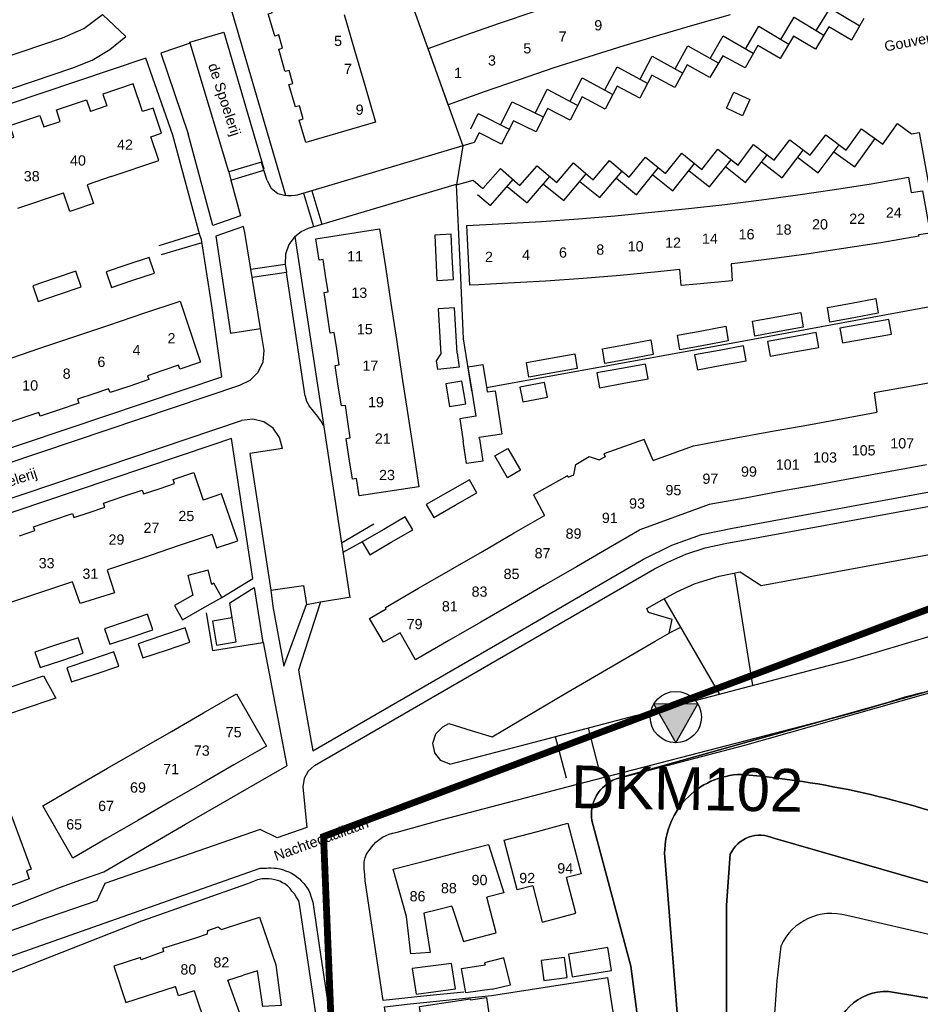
# Model space of a CAD drawing. Extents: x 158343 to 162498, y 431347 to 434500.
# Tile 33 of 220: x 158858 to 158990, y 433575 to 433719. Entities that reach past the tile are written whole.
import ezdxf

# ---------------------------------------------------------------- set-up
doc = ezdxf.new("R2010")
doc.units = 0
doc.header["$LTSCALE"] = 10
doc.header["$MEASUREMENT"] = 0
for name, color, linetype in [('44_plafonds', 8, 'CONTINUOUS'), ('47_binneninrichting', 8, 'CONTINUOUS'), ('bestaand 006m', 8, 'CONTINUOUS'), ('bestaand 007m', 8, 'CONTINUOUS'), ('bestaand 008m', 8, 'CONTINUOUS'), ('bestaand 009m', 8, 'CONTINUOUS'), ('bestaand 010m', 8, 'CONTINUOUS'), ('HUISNUM', 7, 'CONTINUOUS'), ('nieuw006m', 8, 'CONTINUOUS'), ('nieuw007m', 8, 'CONTINUOUS'), ('nieuw008m', 8, 'CONTINUOUS'), ('nieuw009m', 8, 'CONTINUOUS'), ('nieuw010m', 8, 'CONTINUOUS'), ('SONDERING-2', 7, 'CONTINUOUS'), ('STRNM', 7, 'CONTINUOUS')]:
    doc.layers.add(name, color=color, linetype=linetype)
doc.layers.add('MEET', color=6, linetype='CONTINUOUS', plot=False)
doc.styles.add('Style-STANDARD', font='arial.ttf')
doc.styles.add('TXT_Copier', font='arial.ttf')

# ---------------------------------------------------------------- blocks, each defined once
blk = doc.blocks.new('SON-2')
at = {"layer": 'SONDERING-2', "transparency": 33554687}
h = blk.add_hatch(color=256, dxfattribs=at)
h.dxf.hatch_style = 1
h.paths.add_polyline_path([(0.004, -1.5), (1.287, 0.77), (-1.292, 0.763)])
at = {"layer": 'SONDERING-2'}
blk.add_lwpolyline([(0.004, -1.5), (1.287, 0.77), (-1.292, 0.763), (0.004, -1.5)], dxfattribs=at)
blk.add_circle((0, 0), 1.5, dxfattribs=at)
at = {"layer": 'SONDERING-2', "style": 'TXT_Copier'}
blk.add_attdef('BNO', (-1.135, 2.408), '', height=2.5, rotation=359.03579, dxfattribs=at)

msp = doc.modelspace()

# ---------------------------------------------------------------- linework, layer by layer
at = {"layer": '44_plafonds', "flags": 128}
for points in [[(158895.22, 433716.86), (158894.31, 433719.94), (158894.89, 433720.11), (158894.32, 433722.04), (158893.75, 433721.87), (158893.69, 433722.06)], [(158905.42, 433719.85), (158906.94, 433714.64)], [(158928.2, 433718.58), (158933.42, 433720.33)], [(158961.98, 433719.79), (158956.78, 433718.34)], [(158923.02, 433716.78), (158928.2, 433718.58)], [(158956.78, 433718.34), (158951.6, 433716.84)], [(158896.75, 433711.63), (158895.84, 433714.77), (158896.42, 433714.94), (158895.85, 433716.86), (158895.27, 433716.69), (158895.22, 433716.86)], [(158925.94, 433708.52), (158920.68, 433706.65), (158917.71, 433714.86), (158923.02, 433716.78)], [(158951.6, 433716.84), (158946.39, 433715.29)], [(158946.39, 433715.29), (158941.26, 433713.67)], [(158906.94, 433714.64), (158908.45, 433709.49)], [(158941.26, 433713.67), (158936.14, 433712.03)], [(158936.14, 433712.03), (158931.05, 433710.31)], [(158898.25, 433706.5), (158897.35, 433709.59), (158897.93, 433709.76), (158897.36, 433711.68), (158896.78, 433711.51), (158896.75, 433711.63)], [(158871.31, 433696.12), (158878.31, 433698.49), (158877.14, 433701.95), (158878.7, 433702.47), (158877.45, 433706.16), (158875.89, 433705.64), (158874.52, 433709.7), (158870.11, 433708.2), (158870.68, 433706.5), (158868.27, 433705.68)], [(158908.45, 433709.49), (158910.02, 433704.11), (158899.82, 433701.12), (158898.86, 433704.39), (158899.45, 433704.56), (158898.88, 433706.49), (158898.3, 433706.32), (158898.25, 433706.5)], [(158931.05, 433710.31), (158925.94, 433708.52)], [(158861.43, 433703.39), (158863.85, 433704.2), (158863.28, 433705.9), (158867.69, 433707.39), (158868.27, 433705.68)], [(158854.61, 433701.07), (158857.03, 433701.89), (158856.45, 433703.59), (158860.85, 433705.09), (158861.43, 433703.39)], [(158871.31, 433696.12), (158867.78, 433694.92), (158868.7, 433692.2), (158865.25, 433691.03), (158864.33, 433693.76)], [(158977.25, 433694.24), (158982.61, 433695.08)], [(158982.61, 433695.08), (158988.1, 433696.03), (158988.48, 433693.81)], [(158857.65, 433691.5), (158864.33, 433693.76)], [(158966.53, 433692.72), (158971.89, 433693.45)], [(158971.89, 433693.45), (158977.25, 433694.24)], [(158988.48, 433693.81), (158990.12, 433694.02), (158991.24, 433687.86), (158989.54, 433687.62)], [(158955.84, 433691.46), (158961.19, 433692.06)], [(158961.19, 433692.06), (158966.53, 433692.72)], [(158939.76, 433689.96), (158945.07, 433690.39)], [(158945.07, 433690.39), (158950.44, 433690.9)], [(158950.44, 433690.9), (158955.84, 433691.46)], [(158929.43, 433680.53), (158925.14, 433680.3), (158923.82, 433680.24), (158923.39, 433688.98), (158928.94, 433689.25)], [(158928.94, 433689.25), (158934.35, 433689.56)], [(158934.35, 433689.56), (158939.76, 433689.96)], [(158902.72, 433681.66), (158902.36, 433683.99), (158901.77, 433683.9), (158901.28, 433687.04), (158910.62, 433688.47), (158911.46, 433682.94)], [(158921.25, 433684.38), (158921.08, 433687.7), (158918.7, 433687.57), (158918.86, 433684.26)], [(158989.54, 433687.62), (158989.58, 433687.39), (158984.03, 433686.45)], [(158984.03, 433686.45), (158978.55, 433685.59)], [(158973.15, 433684.79), (158967.67, 433684.04)], [(158978.55, 433685.59), (158973.15, 433684.79)], [(158873.74, 433683.24), (158870.59, 433682.19), (158871.35, 433679.91), (158874.5, 433680.96)], [(158874.5, 433680.96), (158877.65, 433682.01), (158876.89, 433684.28), (158873.74, 433683.24)], [(158918.86, 433684.26), (158919.02, 433680.94), (158921.42, 433681.07), (158921.25, 433684.38)], [(158962.12, 433683.37), (158962.27, 433680.89), (158957.06, 433680.38)], [(158962.26, 433683.38), (158962.12, 433683.37)], [(158967.67, 433684.04), (158962.26, 433683.38)], [(158863.75, 433678.93), (158866.89, 433679.99), (158866.12, 433682.27), (158862.98, 433681.2)], [(158902.95, 433676.17), (158902.49, 433679.15), (158903.09, 433679.24), (158902.72, 433681.66)], [(158911.46, 433682.94), (158912.27, 433677.6)], [(158945.85, 433681.66), (158940.42, 433681.23)], [(158951.35, 433682.19), (158945.85, 433681.66)], [(158954.61, 433682.53), (158951.35, 433682.19)], [(158957.06, 433680.38), (158954.8, 433680.16), (158954.61, 433682.53)], [(158862.98, 433681.2), (158859.83, 433680.14), (158860.6, 433677.86), (158863.75, 433678.93)], [(158934.91, 433680.83), (158929.43, 433680.53)], [(158940.42, 433681.23), (158934.91, 433680.83)], [(158876.08, 433676.13), (158881.39, 433677.91), (158884.4, 433668.96), (158881.37, 433667.94), (158881.18, 433668.51), (158878.86, 433667.73)], [(158912.27, 433677.6), (158913.09, 433672.26)], [(158980.08, 433675.46), (158976.56, 433674.81), (158976.21, 433676.96), (158979.75, 433677.62)], [(158979.75, 433677.62), (158983.29, 433678.27), (158983.64, 433676.12), (158980.08, 433675.46)], [(158870.97, 433674.4), (158876.08, 433676.13)], [(158904.35, 433670.91), (158903.99, 433673.3), (158903.39, 433673.22), (158902.95, 433676.17)], [(158921.79, 433673.59), (158921.61, 433676.92), (158919.21, 433676.78), (158919.4, 433673.47)], [(158968.78, 433675.59), (158972.32, 433676.24), (158972.67, 433674.09), (158969.13, 433673.44)], [(158969.13, 433673.44), (158965.58, 433672.78), (158965.24, 433674.94), (158968.78, 433675.59)], [(158981.59, 433674.57), (158978.03, 433673.93), (158978.42, 433671.77), (158982, 433672.41)], [(158982, 433672.41), (158985.58, 433673.06), (158985.18, 433675.22), (158981.59, 433674.57)], [(158865.85, 433672.68), (158870.97, 433674.4)], [(158919.4, 433673.47), (158919.58, 433670.15)], [(158921.98, 433670.29), (158921.79, 433673.59)], [(158958.12, 433671.41), (158954.59, 433670.77), (158954.24, 433672.92), (158957.81, 433673.57)], [(158957.81, 433673.57), (158961.32, 433674.21), (158961.67, 433672.06), (158958.12, 433671.41)], [(158971.35, 433670.47), (158974.96, 433671.12), (158974.58, 433673.28), (158970.94, 433672.63)], [(158860.73, 433670.95), (158865.85, 433672.68)], [(158913.09, 433672.26), (158913.9, 433666.92)], [(158947.11, 433669.41), (158943.59, 433668.77), (158943.24, 433670.92), (158946.75, 433671.56)], [(158946.75, 433671.56), (158950.32, 433672.21), (158950.67, 433670.06), (158947.11, 433669.41)], [(158970.94, 433672.63), (158967.42, 433672), (158967.8, 433669.84), (158971.35, 433670.47)], [(158855.62, 433669.22), (158860.73, 433670.95)], [(158904.57, 433665.47), (158904.11, 433668.47), (158904.7, 433668.56), (158904.35, 433670.91)], [(158921.98, 433670.29), (158922.29, 433668.21), (158919.13, 433667.88), (158918.93, 433669.15), (158919.58, 433670.15)], [(158935.64, 433669.53), (158939.2, 433670.18), (158939.55, 433668.03), (158936, 433667.38)], [(158960.34, 433670.68), (158956.76, 433670.02), (158957.16, 433667.86), (158960.74, 433668.51)], [(158960.74, 433668.51), (158964.31, 433669.17), (158963.92, 433671.33), (158960.34, 433670.68)], [(158936, 433667.38), (158932.47, 433666.74), (158932.12, 433668.89), (158935.64, 433669.53)], [(158946.39, 433665.87), (158949.97, 433666.52), (158949.58, 433668.68), (158946.04, 433668.04)], [(158878.86, 433667.73), (158876.63, 433666.98), (158876.82, 433666.41), (158874.03, 433665.47)], [(158924.17, 433664.7), (158923.59, 433668.26), (158925.74, 433668.61), (158926.32, 433665.05)], [(158946.04, 433668.04), (158942.42, 433667.38), (158942.81, 433665.22), (158946.39, 433665.87)], [(158913.9, 433666.92), (158914.71, 433661.58)], [(158922.65, 433666.18), (158920.31, 433665.77), (158920.88, 433662.45), (158923.23, 433662.85), (158922.65, 433666.18)], [(158931.17, 433665.3), (158931.58, 433663.14), (158935.2, 433663.82), (158934.79, 433665.98), (158931.18, 433665.3)], [(158994.66, 433663.46), (158996.64, 433663.78), (158996.11, 433666.82), (158988.59, 433665.47)], [(158868.75, 433664.33), (158866.4, 433663.54), (158866.59, 433662.96), (158863.69, 433661.98)], [(158874.03, 433665.47), (158871.14, 433664.5), (158870.94, 433665.07), (158868.75, 433664.33)], [(158905.97, 433660.22), (158905.61, 433662.64), (158905.02, 433662.55), (158904.57, 433665.47)], [(158924.76, 433661.05), (158924.17, 433664.7)], [(158926.32, 433665.05), (158926.38, 433664.64), (158927.54, 433664.78), (158928.52, 433658.4), (158925.22, 433657.92)], [(158988.59, 433665.47), (158983.07, 433664.47), (158983.45, 433661.62)], [(158863.69, 433661.98), (158860.9, 433661.04), (158860.72, 433661.6), (158858.51, 433660.86)], [(158914.71, 433661.58), (158915.53, 433656.24)], [(158978.47, 433660.72), (158983.45, 433661.62)], [(158858.51, 433660.86), (158856.17, 433660.08), (158856.36, 433659.49), (158853.55, 433658.56)], [(158906.18, 433654.81), (158905.73, 433657.79), (158906.32, 433657.88), (158905.97, 433660.22)], [(158924.7, 433661.04), (158922.37, 433660.68), (158922.87, 433657.4)], [(158924.76, 433661.05), (158924.7, 433661.04)], [(158973.18, 433659.75), (158978.47, 433660.72)], [(158962.55, 433657.82), (158967.88, 433658.79)], [(158967.88, 433658.79), (158973.18, 433659.75)], [(158925.25, 433657.76), (158925.74, 433654.48), (158923.37, 433654.12), (158922.87, 433657.4)], [(158925.25, 433657.76), (158925.22, 433657.92)], [(158950.67, 433654.54), (158949.39, 433657.62), (158943.48, 433655.54), (158943.67, 433655.12)], [(158956.6, 433656.73), (158962.55, 433657.82)], [(158915.53, 433656.24), (158916.37, 433650.72), (158907.61, 433649.38), (158907.23, 433651.94), (158906.63, 433651.85), (158906.18, 433654.81)], [(158927.49, 433655.24), (158929.4, 433656.34), (158931.25, 433653.14), (158929.35, 433652.04), (158927.49, 433655.24)], [(158950.78, 433654.59), (158956.6, 433656.73)], [(158938.25, 433652.11), (158939.06, 433652.45), (158939.34, 433653.97), (158941.31, 433655.16), (158942.76, 433654.64), (158943.62, 433655.09)], [(158943.62, 433655.09), (158943.67, 433655.12)], [(158950.67, 433654.54), (158950.78, 433654.59)], [(158878.33, 433650.43), (158880.6, 433651.2), (158880.41, 433651.76), (158883.43, 433652.79), (158884.8, 433648.74)], [(158985.41, 433652.97), (158980.07, 433651.99)], [(158990.73, 433653.94), (158985.41, 433652.97)], [(158921.71, 433648.01), (158924.87, 433649.81), (158923.79, 433651.72), (158920.62, 433649.92)], [(158938.04, 433652.29), (158933.18, 433649.55), (158934.77, 433646.53)], [(158938.25, 433652.11), (158938.13, 433652.34), (158938.04, 433652.29)], [(158980.07, 433651.99), (158974.79, 433651.02)], [(158873, 433649.27), (158875.86, 433650.23), (158876.05, 433649.66), (158878.33, 433650.43)], [(158920.62, 433649.92), (158917.46, 433648.12), (158918.55, 433646.21), (158921.71, 433648.01)], [(158969.5, 433650.05), (158964.15, 433649.07)], [(158974.79, 433651.02), (158969.5, 433650.05)], [(158868.07, 433646.97), (158870.37, 433647.74), (158870.18, 433648.31), (158873, 433649.27)], [(158886.08, 433643.71), (158886.74, 433641.79), (158889.86, 433642.8), (158887.48, 433649.68), (158884.8, 433648.74)], [(158964.15, 433649.07), (158958.87, 433648.11)], [(158958.87, 433648.11), (158953.81, 433646.25)], [(158857.87, 433643.54), (158860.13, 433644.3), (158859.94, 433644.86), (158862.77, 433645.82)], [(158862.77, 433645.82), (158865.62, 433646.79), (158865.82, 433646.22), (158868.07, 433646.97)], [(158912.33, 433642.59), (158915.48, 433644.41), (158914.38, 433646.31), (158911.23, 433644.48)], [(158930.35, 433643.97), (158934.77, 433646.53)], [(158953.81, 433646.25), (158948.74, 433644.4), (158948.69, 433644.36)], [(158911.23, 433644.48), (158908.09, 433642.66), (158909.18, 433640.77), (158912.33, 433642.59)], [(158948.69, 433644.36), (158944.15, 433641.73)], [(158886.08, 433643.71), (158881.14, 433642.05)], [(158925.67, 433641.26), (158930.35, 433643.97)], [(158881.14, 433642.05), (158876.03, 433640.32)], [(158921, 433638.56), (158925.67, 433641.26)], [(158944.15, 433641.73), (158939.45, 433639.02)], [(158876.03, 433640.32), (158870.91, 433638.6)], [(158870.71, 433638.53), (158871.8, 433635.21), (158866.77, 433633.61), (158865.64, 433636.82)], [(158870.91, 433638.6), (158870.71, 433638.53)], [(158886.04, 433636.42), (158885.51, 433638.49), (158882.52, 433637.72), (158883.25, 433634.86)], [(158916.32, 433635.85), (158921, 433638.56)], [(158939.45, 433639.02), (158934.78, 433636.32)], [(158865.64, 433636.82), (158860.67, 433635.15)], [(158884.63, 433632.88), (158887.53, 433634.5), (158886.35, 433636.6), (158886.04, 433636.42)], [(158911.58, 433632.87), (158911.48, 433633.04), (158916.32, 433635.85)], [(158934.78, 433636.32), (158930.09, 433633.6)], [(158860.67, 433635.15), (158855.56, 433633.42)], [(158883.25, 433634.86), (158880.56, 433633.35), (158881.73, 433631.26), (158884.63, 433632.88)], [(158913.62, 433629.33), (158911.21, 433627.98), (158909.16, 433631.43), (158911.58, 433632.87)], [(158930.09, 433633.6), (158925.43, 433630.91)], [(158874.26, 433628.72), (158877.41, 433629.77), (158876.65, 433632.05), (158873.5, 433630.99)], [(158886.73, 433627.53), (158889.59, 433628), (158889.01, 433631.53), (158886.15, 433631.06), (158886.73, 433627.53)], [(158873.5, 433630.99), (158870.35, 433629.94), (158871.11, 433627.66), (158874.26, 433628.72)], [(158879.41, 433626.82), (158882.85, 433627.98), (158882.15, 433630.05), (158878.7, 433628.89)], [(158925.43, 433630.91), (158920.76, 433628.21)], [(158864.06, 433625.29), (158867.21, 433626.34), (158866.45, 433628.62), (158863.3, 433627.57)], [(158878.7, 433628.89), (158875.26, 433627.73), (158875.96, 433625.65), (158879.41, 433626.82)], [(158920.76, 433628.21), (158915.9, 433625.39), (158913.62, 433629.33)], [(158863.3, 433627.57), (158860.15, 433626.52), (158860.91, 433624.24), (158864.06, 433625.29)], [(158868.96, 433623.3), (158872.41, 433624.45), (158871.71, 433626.53), (158868.26, 433625.38)], [(158868.26, 433625.38), (158864.81, 433624.23), (158865.51, 433622.15), (158868.96, 433623.3)], [(158856.81, 433621.47), (158861.4, 433623.06), (158863.22, 433619.78), (158857.96, 433618.01)], [(158857.96, 433618.01), (158854.58, 433616.86), (158853.23, 433620.22), (158856.81, 433621.47)], [(158884.81, 433617.62), (158889.65, 433620.42), (158894.07, 433612.76), (158889.27, 433609.99)], [(158880.13, 433614.91), (158884.81, 433617.62)], [(158875.45, 433612.21), (158880.13, 433614.91)], [(158870.78, 433609.51), (158875.45, 433612.21)], [(158889.27, 433609.99), (158884.57, 433607.28)], [(158866.11, 433606.82), (158870.78, 433609.51)], [(158848.55, 433605.39), (158849.09, 433606.47), (158851.89, 433607.53), (158853.44, 433607.03), (158854.3, 433605.56), (158855.44, 433605.98), (158859.6, 433594.74), (158858.89, 433594.47), (158859.32, 433593.33), (158855.96, 433592.1), (158855.55, 433593.23), (158854.85, 433592.97), (158854.66, 433593.48), (158851.46, 433592.32), (158847.49, 433603.01), (158849.2, 433603.65), (158848.55, 433605.39)], [(158870.55, 433599.17), (158865.7, 433596.36), (158861.28, 433604.02), (158866.11, 433606.82)], [(158884.57, 433607.28), (158879.89, 433604.57)], [(158879.89, 433604.57), (158875.21, 433601.86)], [(158875.21, 433601.86), (158870.55, 433599.17)], [(158933.75, 433600.27), (158938.18, 433601.45), (158940.15, 433594.03), (158938, 433593.5)], [(158933.04, 433592.28), (158930.77, 433591.72), (158928.84, 433598.96), (158933.75, 433600.27)], [(158922.18, 433597.22), (158926.55, 433598.36), (158928.83, 433591.29), (158926.31, 433590.65)], [(158917.53, 433596), (158922.18, 433597.22)], [(158919.28, 433588.84), (158917.1, 433588.28), (158918.03, 433582.55), (158915.21, 433582.34), (158914.58, 433587.82), (158912.62, 433594.72), (158917.53, 433596)], [(158933.04, 433592.28), (158934.44, 433587), (158937, 433587.68)], [(158937, 433587.68), (158939.38, 433588.31), (158938, 433593.5)], [(158925.25, 433584.78), (158927.69, 433585.43), (158926.31, 433590.65)], [(158921.21, 433589.34), (158919.28, 433588.84)], [(158921.21, 433589.34), (158922.9, 433584.15), (158925.25, 433584.78)], [(158888.36, 433586.2), (158893.02, 433587.69), (158895.43, 433580.73), (158896.2, 433574.8), (158893.5, 433574.61), (158892.72, 433579.87), (158890.69, 433579.22)], [(158883.69, 433584.7), (158885.41, 433585.25)], [(158885.41, 433585.25), (158885.48, 433585.76), (158887, 433586.27), (158887.48, 433585.91)], [(158887.48, 433585.91), (158888.36, 433586.2)], [(158879.04, 433582.69), (158878.88, 433583.16), (158883.69, 433584.7)], [(158879.04, 433582.69), (158875.68, 433581.46), (158875.61, 433581.8), (158871.72, 433580.51), (158873.44, 433575.21), (158880.73, 433577.58)], [(158944.04, 433583.25), (158938.28, 433582.3), (158938.83, 433578.97), (158944.59, 433579.92), (158944.04, 433583.25)], [(158921.73, 433577.22), (158921.16, 433580.91), (158915.4, 433580.19), (158915.97, 433576.44), (158921.73, 433577.22)], [(158927.13, 433577.19), (158923.24, 433576.62), (158922.59, 433580.19), (158926.07, 433580.75)], [(158927.13, 433577.19), (158929.8, 433577.82), (158928.81, 433581.75), (158925.99, 433581), (158926.07, 433580.75)], [(158934.3, 433581.38), (158934.68, 433578.45), (158938.1, 433578.88), (158937.72, 433581.82), (158934.3, 433581.38)], [(158887.82, 433572.32), (158890.29, 433573.23), (158888.37, 433578.48)], [(158888.37, 433578.48), (158890.69, 433579.22)], [(158883.44, 433576.92), (158881.18, 433576.2), (158880.73, 433577.58)], [(158883.44, 433576.92), (158885.3, 433571.39), (158887.82, 433572.32)], [(158917.2, 433569.71), (158916.48, 433574.64), (158923.89, 433575.73), (158923.91, 433575.61)], [(158923.91, 433575.61), (158926.27, 433575.93), (158926.64, 433573.65)]]:
    msp.add_lwpolyline(points, dxfattribs=at)
at = {"layer": '47_binneninrichting', "flags": 128}
for points in [[(158922.83, 433700.63), (158898.54, 433693.4), (158898.24, 433693.37), (158897.72, 433693.3), (158897.53, 433693.31), (158897.18, 433693.33), (158896.91, 433693.36), (158880.02, 433751.12)], [(158913.87, 433725.53), (158922.83, 433700.63)], [(158974.61, 433717.55), (158976.61, 433720.78), (158980.94, 433718.19)], [(158864.19, 433716.42), (158867.29, 433717.82), (158870.02, 433719.87)], [(158870.02, 433719.87), (158873.46, 433716.65)], [(158981.55, 433719.27), (158979.71, 433716.08), (158976.4, 433718.03), (158974.46, 433714.76), (158971.22, 433716.69), (158969.29, 433713.43), (158966.02, 433715.34), (158964.14, 433712.06), (158960.87, 433713.81), (158959, 433710.65), (158955.66, 433712.5), (158953.86, 433709.16), (158950.51, 433710.96), (158948.74, 433707.63), (158945.43, 433709.39), (158943.67, 433706.02), (158940.3, 433707.81), (158938.54, 433704.39), (158935.19, 433706.12), (158933.54, 433702.7), (158930.21, 433704.3), (158928.49, 433700.87), (158925.21, 433702.52), (158924.46, 433701.1), (158922.83, 433700.63)], [(158969.39, 433716.22), (158971.34, 433719.45), (158975.7, 433716.82)], [(158964.25, 433714.86), (158966.15, 433718.14), (158970.53, 433715.53)], [(158819.62, 433701.37), (158864.19, 433716.42)], [(158865.7, 433712.03), (158868.51, 433713.17), (158871.12, 433714.72), (158873.46, 433716.65)], [(158882.83, 433715.83), (158887.79, 433717.29)], [(158887.79, 433717.29), (158893.65, 433697.27)], [(158959.05, 433713.42), (158960.96, 433716.72), (158965.35, 433714.18)], [(158882.89, 433715.65), (158878.59, 433714.2), (158882.6, 433702.4)], [(158888.54, 433696.84), (158882.89, 433715.65), (158882.83, 433715.83)], [(158953.92, 433711.89), (158955.74, 433715.25), (158960.19, 433712.78)], [(158884.31, 433687.53), (158880.35, 433702.2), (158876.36, 433713.47), (158816.15, 433693.19), (158816.55, 433692.01)], [(158948.77, 433710.37), (158950.53, 433713.74), (158955.01, 433711.29)], [(158821.13, 433696.96), (158865.7, 433712.03)], [(158943.61, 433708.82), (158945.43, 433712.18), (158949.88, 433709.77)], [(158938.52, 433707.15), (158940.31, 433710.6), (158944.78, 433708.16)], [(158933.43, 433705.47), (158935.16, 433708.93), (158939.65, 433706.55)], [(158964.85, 433707.42), (158963.76, 433705.04), (158961.4, 433706.15), (158962.49, 433708.48), (158964.85, 433707.42)], [(158928.33, 433703.69), (158930.04, 433707.08), (158934.59, 433704.9)], [(158923.97, 433703.13), (158925.06, 433705.35), (158929.67, 433703)], [(158928.34, 433697.3), (158931.17, 433694.8), (158933.72, 433697.71), (158936.57, 433695.25), (158939.04, 433698.13), (158941.9, 433695.67), (158944.31, 433698.49), (158947.17, 433696.05), (158949.58, 433698.98), (158952.49, 433696.59), (158954.87, 433699.55), (158957.82, 433697.19), (158960.17, 433700.13), (158963.11, 433697.8), (158965.39, 433700.81), (158968.42, 433698.51), (158970.7, 433701.51), (158973.7, 433699.25), (158975.96, 433702.24), (158978.96, 433699.99), (158981.21, 433703.11), (158984.31, 433700.88), (158986.49, 433703.92), (158988.51, 433702.38), (158989.64, 433702.56), (158994.2, 433677.64)], [(158886.2, 433688.97), (158882.6, 433702.4)], [(158922.83, 433700.63), (158921.9, 433694.9)], [(158971.84, 433698.98), (158974.86, 433696.67), (158977.91, 433700.76)], [(158977.16, 433699.76), (158980.21, 433697.55), (158983.2, 433701.69)], [(158961.3, 433697.63), (158964.23, 433695.25), (158967.36, 433699.32)], [(158966.57, 433698.28), (158969.57, 433695.96), (158972.65, 433700.02)], [(158893.33, 433698.26), (158888.54, 433696.84)], [(158893.69, 433697.06), (158893.33, 433698.26)], [(158950.66, 433696.4), (158953.57, 433694.02), (158956.76, 433698.03)], [(158955.96, 433696.98), (158958.94, 433694.62), (158962.11, 433698.6)], [(158888.54, 433696.84), (158888.84, 433695.62)], [(158888.84, 433695.62), (158893.69, 433697.06)], [(158894.17, 433695.55), (158893.69, 433697.06)], [(158924.34, 433695.59), (158925.75, 433694.38), (158928.34, 433697.3)], [(158929.3, 433694.67), (158932.25, 433692.31), (158935.57, 433696.13)], [(158934.63, 433695.03), (158937.59, 433692.65), (158940.89, 433696.54)], [(158939.95, 433695.42), (158942.88, 433693.05), (158946.16, 433696.91)], [(158945.33, 433695.92), (158948.23, 433693.46), (158951.46, 433697.44)], [(158888.84, 433695.62), (158890.25, 433690.38)], [(158894.17, 433695.55), (158894.72, 433694.43), (158895.7, 433693.65), (158896.91, 433693.36)], [(158900.23, 433688.59), (158909.71, 433691.4), (158922.05, 433695.07)], [(158921.9, 433694.9), (158924.34, 433695.59)], [(158922.4, 433683.62), (158921.9, 433694.9)], [(158924.98, 433693.49), (158926.85, 433691.92), (158930.17, 433695.69)], [(158899.47, 433693.68), (158900.94, 433688.8)], [(158900.69, 433694.04), (158902.16, 433689.16)], [(158890.25, 433690.38), (158886.2, 433688.97)], [(158832.27, 433648.26), (158864.84, 433659.22), (158887.52, 433666.83), (158885.98, 433677.53), (158884.54, 433686.92), (158884.31, 433687.53)], [(158884.23, 433687.84), (158878.27, 433686)], [(158893.17, 433673.9), (158890.88, 433687.92), (158890.69, 433688.8), (158886.64, 433687.4), (158888.77, 433673.23), (158893.17, 433673.9)], [(158898.2, 433687.35), (158899.13, 433688.1), (158900.23, 433688.59)], [(158878.67, 433684.73), (158884.61, 433686.47)], [(158898.2, 433687.35), (158897.31, 433686.17), (158896.83, 433684.78), (158896.78, 433683.31)], [(158898.2, 433687.35), (158901.28, 433667.2), (158906.27, 433634.47)], [(158891.78, 433682.59), (158896.78, 433683.31)], [(158896.78, 433683.31), (158896.98, 433682.07)], [(158922.92, 433672.39), (158922.4, 433683.62)], [(158896.98, 433682.07), (158891.97, 433681.34)], [(158899.71, 433663.98), (158896.98, 433682.07)], [(158998.08, 433678.35), (158962.1, 433671.71)], [(158893.7, 433670.69), (158893.17, 433673.9)], [(158924.11, 433664.78), (158922.92, 433672.39)], [(158962.1, 433671.71), (158926.3, 433665.18)], [(158890.16, 433665.6), (158891.67, 433666.32), (158892.85, 433667.5), (158893.56, 433669.02), (158893.7, 433670.69)], [(158836.6, 433647.58), (158890.17, 433665.57)], [(158899.71, 433663.98), (158899.92, 433663.23), (158900.32, 433662.57)], [(158962.28, 433644.65), (158981.05, 433648.12), (158998.89, 433651.38), (158996.82, 433662.74), (158996.64, 433663.78)], [(158901.59, 433661), (158900.32, 433662.57)], [(158838.72, 433643.02), (158890.39, 433660.42)], [(158896.38, 433656.31), (158895.97, 433657.92), (158895.01, 433659.28), (158893.65, 433660.21), (158892.04, 433660.61), (158890.39, 433660.42)], [(158902.39, 433659.69), (158902.02, 433660.36), (158901.59, 433661)], [(158888.94, 433657.78), (158886.19, 433656.87)], [(158892.06, 433637.28), (158888.94, 433657.78)], [(158886.19, 433656.87), (158861.24, 433648.45), (158839.4, 433641.09), (158843.1, 433630.13), (158846.72, 433619.42)], [(158896.38, 433656.31), (158891.61, 433655.58)], [(158891.61, 433655.58), (158894.68, 433635.56)], [(158901.11, 433609.89), (158950.86, 433638.71), (158952.81, 433639.7), (158955.45, 433640.85), (158958.29, 433641.76), (158961.23, 433642.41), (158995.7, 433648.72)], [(158905.04, 433642.52), (158909.76, 433645.28)], [(158949.29, 433640.1), (158953.41, 433642.18), (158957.76, 433643.71), (158962.28, 433644.65)], [(158951.57, 433633.91), (158954.14, 433635.35), (158956.82, 433636.58), (158960.33, 433637.64), (158963.44, 433638.28), (158966.48, 433636.27), (158995.66, 433641.61), (158997.74, 433644.5), (158999.96, 433644.93), (159000, 433644.69)], [(158908.09, 433642.66), (158905.25, 433641.11)], [(158909.2, 433616.9), (158932.56, 433630.43), (158949.29, 433640.1)], [(158887.53, 433634.5), (158892.06, 433637.28)], [(158962.59, 433638.1), (158965.22, 433621.61)], [(158888.69, 433633.71), (158892.26, 433635.97)], [(158892.26, 433635.97), (158893.5, 433627.93)], [(158894.68, 433635.56), (158899.47, 433636.26)], [(158894.68, 433635.56), (158894.96, 433633.17)], [(158899.47, 433636.26), (158899.89, 433633.5)], [(158901.98, 433633.86), (158906.1, 433634.56)], [(158952.25, 433634.34), (158960.39, 433620.33)], [(158889.01, 433631.53), (158888.69, 433633.71)], [(158894.96, 433633.17), (158896.58, 433624.43)], [(158896.58, 433624.43), (158899.89, 433633.5)], [(158901.98, 433633.86), (158898.76, 433623.88), (158900.86, 433612.08)], [(158899.89, 433633.5), (158901.98, 433633.86)], [(158924.03, 433615.06), (158927.13, 433614.1), (158937.64, 433620.37), (158950.98, 433628.1), (158953.05, 433629.28), (158953.46, 433631.3), (158950, 433632.31), (158949.75, 433632.91), (158951.57, 433633.91)], [(158885.24, 433632.24), (158886.15, 433626.73), (158893.5, 433627.93)], [(158920.9, 433610.09), (158934.39, 433613.61), (158948.1, 433617.21), (158956.32, 433619.28), (158968.77, 433622.55), (158975.25, 433624.26), (158979.39, 433625.34), (158983.38, 433626.51), (158987.64, 433627.77), (158991.87, 433629.06), (158996.31, 433630.59), (159000, 433631.89)], [(158954.7, 433630.11), (158953.05, 433629.28)], [(158893.59, 433627.95), (158897.01, 433609.87)], [(158922.97, 433576.75), (158917.05, 433576.13), (158911.14, 433575.51), (158908.53, 433593.03), (158908.44, 433593.84), (158908.41, 433594.38), (158908.38, 433594.74), (158908.35, 433595.25), (158908.35, 433595.49), (158908.38, 433595.79), (158908.5, 433596.39), (158908.65, 433596.81), (158908.92, 433597.23), (158909.22, 433597.65), (158909.43, 433597.98), (158909.73, 433598.31), (158910.06, 433598.67), (158910.63, 433599.11), (158911.03, 433599.41), (158911.58, 433599.68), (158912.04, 433599.84), (158912.49, 433599.99), (158913.21, 433600.17), (158919.81, 433602), (158938.11, 433606.8), (158969.76, 433614.99), (158977.89, 433617.09), (158981.31, 433618.02), (158983.23, 433618.59), (158985.45, 433619.28), (158987.73, 433620.03), (158990.04, 433620.6)], [(158900.86, 433612.08), (158909.2, 433616.9)], [(158920.9, 433610.09), (158919.59, 433610.66), (158918.7, 433611.79), (158918.43, 433613.19), (158918.85, 433614.56), (158919.86, 433615.58)], [(158919.86, 433615.58), (158920.77, 433616.08), (158924.03, 433615.06)], [(158942.8, 433609.35), (158941.21, 433615.4)], [(158937.97, 433608.08), (158936.38, 433614.13)], [(158896.34, 433609.48), (158897.01, 433609.87)], [(158901.11, 433609.89), (158900.16, 433609.09), (158899.56, 433608.01), (158899.4, 433606.78)], [(158863.91, 433592.12), (158866.86, 433593.15), (158870.22, 433594.36), (158882.2, 433601.3), (158896.34, 433609.48)], [(158899.39, 433606.78), (158899.95, 433600.85)], [(158893.13, 433600.56), (158870.38, 433592.62)], [(158895.62, 433599.32), (158893.13, 433600.56)], [(158899.95, 433600.85), (158895.62, 433599.32)], [(158846.48, 433580.1), (158850.15, 433579.73), (158893.12, 433594.88)], [(158893.12, 433594.88), (158893.59, 433594.86), (158894.04, 433594.89), (158894.37, 433594.95), (158894.76, 433594.92), (158895.18, 433594.89), (158895.54, 433594.86), (158895.99, 433594.77), (158896.53, 433594.62), (158896.83, 433594.5), (158897.31, 433594.35), (158897.73, 433594.14), (158898.21, 433593.84), (158898.48, 433593.6), (158898.87, 433593.3), (158899.2, 433593), (158899.5, 433592.64), (158899.98, 433592.04), (158900.25, 433591.59), (158900.43, 433591.14), (158900.61, 433590.63), (158900.85, 433589.88), (158900.97, 433588.92), (158902.02, 433581.9), (158906.07, 433555.2)], [(158900.94, 433544.73), (158905.44, 433545.48), (158903.61, 433558.29), (158901.81, 433569.99), (158898.9, 433589.61), (158898.77, 433590.1), (158898.42, 433590.69), (158898.15, 433591.11), (158897.79, 433591.5), (158897.52, 433591.92), (158897.13, 433592.28), (158896.74, 433592.58), (158896.38, 433592.73), (158896.02, 433592.97), (158895.66, 433593.06), (158895.27, 433593.18), (158894.85, 433593.27), (158894.43, 433593.33), (158893.92, 433593.33), (158893.44, 433593.3), (158892.72, 433593.15), (158891.25, 433592.58), (158875.74, 433587.12), (158855.13, 433579.02)], [(158870.38, 433592.62), (158869.2, 433590.1)], [(158844.93, 433584.64), (158863.87, 433592.12)], [(158869.2, 433590.1), (158860.35, 433587.08)], [(158848.66, 433584.87), (158852.64, 433584.4), (158853.19, 433584.52), (158860.35, 433587.08)], [(158915.89, 433529.12), (158917.83, 433529.44), (158911.35, 433574.58), (158915.1, 433575), (158917.07, 433575.21), (158927.01, 433576.26), (158943.99, 433578.87), (158944.77, 433573.83)]]:
    msp.add_lwpolyline(points, dxfattribs=at)
at = {"layer": 'bestaand 006m'}
for points in [[(159248.54, 433732.5), (159235.46, 433728.88), (159174.48, 433712.58), (159168.46, 433709.78), (159168.46, 433709.78), (159159.02, 433720.01), (159112.1, 433679.69), (159083.12, 433665.44), (159071.08, 433659.9), (159072.53, 433650.73), (159027.44, 433633.44), (159017.22, 433629.63), (158999.34, 433623.15), (158945.25, 433607.94, 0.353768), (158941.71, 433601.84), (158947.42, 433580.54), (158950.64, 433556), (158952.81, 433532.99, -0.420703), (158948.33, 433527.18), (158911.35, 433521.15), (158915.65, 433493.15), (158812.74, 433454.55)], [(158924.79, 433464.68), (158915.47, 433521.82), (158948.33, 433527.18, 0.420703), (158952.81, 433532.99), (158950.64, 433556), (158947.42, 433580.54), (158941.71, 433601.84, -0.353768), (158945.25, 433607.94), (158999.34, 433623.15), (159027.44, 433633.44), (159072.53, 433650.73), (159081.69, 433652.81), (159047.76, 433602.88), (158999.88, 433549.25), (158981.73, 433529.12), (158925.16, 433464.34)]]:
    msp.add_lwpolyline(points, format="xyb", dxfattribs=at)
at = {"layer": 'bestaand 007m'}
msp.add_lwpolyline([(159047.76, 433602.88), (159079.13, 433649.05), (159073.88, 433647.03), (159048.77, 433637.34, 0.002024), (159048.7, 433637.31), (159035.92, 433632.27, 0.177239), (159027.23, 433624.34), (159022.29, 433615.78), (159014.59, 433604.47, -0.376514), (158998.7, 433600.76, 0.069456), (158963.6, 433608.61, 0.422279), (158952.38, 433596.51), (158957.33, 433534.26, -0.348337), (158945.55, 433518.68), (158919.5, 433509.66), (158918.02, 433509.43), (158924.79, 433464.68), (158925.16, 433464.34), (158981.73, 433529.12), (159018.03, 433569.37)], format="xyb", close=True, dxfattribs=at)
at = {"layer": 'bestaand 008m'}
msp.add_lwpolyline([(159089.57, 433646.66), (159049.89, 433631.51, 0.016481), (159049.28, 433631.25), (159034.48, 433624.45, 0.137319), (159028.71, 433618.68), (159020.18, 433604.36), (159014.18, 433593.96, -0.344571), (159002.75, 433589.35), (158968.34, 433599.25, 0.419178), (158961.97, 433596.91), (158961.4, 433589.48), (158961.4, 433537.07, -0.336299), (158950.27, 433515.02), (158921.33, 433497.29), (158919.88, 433497.11), (158924.79, 433464.68), (158928.72, 433461.1), (158985.35, 433525.99), (159022.21, 433565.59)], format="xyb", close=True, dxfattribs=at)
at = {"layer": 'bestaand 009m'}
msp.add_lwpolyline([(159050.17, 433586.94), (159086.26, 433638.08), (159077.79, 433634.98, 0.021101), (159076.99, 433634.7), (159041.45, 433620.41, 0.199604), (159029.21, 433611.04), (159016.23, 433589.89, -0.354353), (159001.83, 433582.66), (158999.52, 433583.2), (158979.04, 433587.93, 0.375189), (158969.39, 433583.47), (158968.8, 433578.41), (158965.73, 433535.12, -0.211446), (158955.95, 433512.21), (158923.21, 433484.93), (158921.75, 433484.75), (158924.79, 433464.68), (158931.27, 433458.78), (158987.96, 433523.73), (159024.96, 433563.14)], format="xyb", close=True, dxfattribs=at)
at = {"layer": 'bestaand 010m'}
msp.add_lwpolyline([(159026.82, 433561.54), (159052.25, 433585.11), (159083.52, 433629.53), (159076.06, 433626.04, 0.02917), (159074.98, 433625.61), (159046.83, 433612.42, 0.183804), (159035.12, 433603.11), (159019.7, 433578.47, -0.343223), (159005.87, 433573.41), (158985.14, 433576.82, 0.437322), (158977.16, 433568.94), (158971.55, 433529.12, -0.153715), (158959.39, 433505.05), (158950.47, 433495.95), (158925.08, 433472.57), (158923.62, 433472.39), (158924.79, 433464.68), (158933.25, 433456.98), (158990, 433521.97)], format="xyb", close=True, dxfattribs=at)
at = {"layer": 'MEET', "const_width": 1}
msp.add_lwpolyline([(159217.96, 434088.85), (159435.98, 434020.25), (159504.62, 433836.46), (159784.94, 433953.55), (159866.41, 433734.33), (159822.4, 433519.03), (159655.9, 433512.46), (159222.15, 433324.12), (159221.05, 433289.09), (159066.14, 433159.95), (158988.58, 433123), (158887.87, 433065.24), (158810.46, 433043.05), (158594.73, 433280.89), (158643.69, 433366.24), (158736.01, 433394.89), (158840.95, 433432.1), (158907.6, 433472.41), (158902.41, 433599.51), (159112.89, 433678.64), (159214.78, 433765.28), (159227.57, 433847.1)], close=True, dxfattribs=at)
at = {"layer": 'nieuw006m'}
msp.add_lwpolyline([(158916.98, 433448.91, 0.347404), (158917.07, 433452.63), (158912.83, 433458.28), (158910.71, 433521), (158917.63, 433522.02), (158948.33, 433527.18), (158948.33, 433527.18, 0.420703), (158952.81, 433532.99), (158950.5, 433558.37), (158947.42, 433580.54), (158941.71, 433601.84, -0.353768), (158945.25, 433607.94), (158964.12, 433612.88), (158996.82, 433622.14), (158996.82, 433622.14), (159005.27, 433625.41), (159004.71, 433624.89), (159027.44, 433633.44), (159072.9, 433650.93), (159070.06, 433658.4)], format="xyb", dxfattribs=at)
at = {"layer": 'nieuw007m', "flags": 128}
msp.add_lwpolyline([(158919.5, 433509.66), (158945.55, 433518.68, 0.348337), (158957.33, 433534.26), (158952.38, 433596.51, -0.422279), (158963.6, 433608.61), (158963.6, 433608.61, -0.069456), (158998.7, 433600.76), (158998.7, 433600.76, 0.376514), (159014.59, 433604.47), (159022.29, 433615.78), (159027.23, 433624.34, -0.177239), (159035.92, 433632.27), (159048.7, 433637.31, -0.002024), (159048.77, 433637.34), (159073.88, 433647.03), (159083.58, 433650.76), (159084.99, 433659.64)], format="xyb", dxfattribs=at)
at = {"layer": 'nieuw008m', "flags": 128}
msp.add_lwpolyline([(158921.37, 433497.31), (158950.27, 433515.02, 0.336299), (158961.4, 433537.07), (158961.4, 433589.48), (158961.97, 433596.91, -0.419178), (158968.34, 433599.25), (159002.75, 433589.35, 0.344571), (159014.18, 433593.96), (159020.18, 433604.36), (159028.71, 433618.68, -0.137319), (159034.48, 433624.45), (159049.28, 433631.25, -0.016481), (159049.89, 433631.51), (159089.57, 433646.66), (159091.84, 433649.4), (159091.84, 433649.4), (159095.29, 433658.02), (159107.09, 433659.8), (159115.11, 433654.88), (159123.15, 433665.64, -0.058782), (159128.79, 433671.59), (159239.51, 433763.92, 0.214466), (159257.35, 433809.78)], format="xyb", dxfattribs=at)
at = {"layer": 'nieuw009m', "flags": 128}
msp.add_lwpolyline([(159241.88, 433759.25), (159130.91, 433670.86, 0.069541), (159124.09, 433663.98), (159102.45, 433636.24), (159094.52, 433641.1), (159077.79, 433634.98, 0.021101), (159076.99, 433634.7), (159041.45, 433620.41, 0.199604), (159029.21, 433611.04), (159016.23, 433589.89, -0.354353), (159001.83, 433582.66), (158979.04, 433587.93, 0.375189), (158969.39, 433583.47), (158968.8, 433578.41), (158965.73, 433535.12, -0.211446), (158955.95, 433512.21), (158923.21, 433484.93)], format="xyb", dxfattribs=at)
at = {"layer": 'nieuw010m', "flags": 128}
msp.add_lwpolyline([(158925.11, 433472.6), (158950.47, 433495.95), (158959.39, 433505.05, 0.153715), (158971.55, 433529.12), (158977.16, 433568.94), (158977.16, 433568.94, -0.437322), (158985.14, 433576.82, -0.107201), (158985.14, 433576.82), (158985.14, 433576.82), (159005.87, 433573.41, 0.342898), (159019.7, 433578.46), (159035.12, 433603.11, -0.183804), (159046.83, 433612.42), (159074.98, 433625.61, -0.02917), (159076.06, 433626.04), (159088.52, 433631.87), (159096.43, 433627.03), (159124.89, 433662.13, -0.083653), (159133.3, 433670.16), (159248.83, 433755.71, 0.307075)], format="xyb", dxfattribs=at)

# ---------------------------------------------------------------- block references
at = {"layer": 'SONDERING-2'}
ref = msp.add_blockref('SON-2', (158954, 433617), dxfattribs=dict(at, xscale=2.5, yscale=2.5, zscale=2.5))
ref.add_attrib('BNO', 'DKM102', (158938.63, 433603.69), dxfattribs={"height": 6.25, "rotation": 359.0358, "style": 'TXT_Copier'})

# ---------------------------------------------------------------- texts
at = {"layer": 'HUISNUM', "style": 'Style-STANDARD'}
for s, p in [('9', (158942.06, 433717.53)), ('1', (158921.52, 433710.56)), ('42', (158872.16, 433700.05)), ('40', (158865.28, 433697.74)), ('24', (158984.76, 433690.1)), ('20', (158973.95, 433688.39)), ('14', (158957.83, 433686.29)), ('16', (158963.2, 433686.93)), ('8', (158942.35, 433684.69)), ('11', (158905.86, 433683.71)), ('2', (158926.05, 433683.63)), ('4', (158931.49, 433683.92)), ('13', (158906.48, 433678.37)), ('17', (158908.11, 433667.7)), ('19', (158908.92, 433662.36)), ('107', (158985.41, 433656.33)), ('105', (158979.76, 433655.3)), ('101', (158968.64, 433653.22)), ('23', (158910.54, 433651.69)), ('99', (158963.55, 433652.19)), ('93', (158947.16, 433647.53)), ('89', (158937.86, 433643.11)), ('87', (158933.32, 433640.24)), ('33', (158860.69, 433638.79)), ('83', (158924.09, 433634.62)), ('75', (158888.08, 433614.04)), ('73', (158883.41, 433611.34)), ('67', (158869.4, 433603.24)), ('65', (158864.72, 433600.54)), ('90', (158924.09, 433592.4)), ('80', (158881.45, 433579.31)), ('82', (158886.28, 433580.34))]:
    msp.add_text(s, height=1.5, rotation=0.0573, dxfattribs=at).set_placement(p)
for s, p in [('5', (158903.95, 433715.25)), ('7', (158936.85, 433715.88)), ('5', (158931.66, 433714.16)), ('3', (158926.49, 433712.39)), ('7', (158905.4, 433711.14)), ('9', (158907.11, 433705.17)), ('38', (158858.51, 433695.43)), ('22', (158979.39, 433689.21)), ('18', (158968.62, 433687.63)), ('10', (158946.95, 433685.17)), ('12', (158952.43, 433685.7)), ('6', (158936.89, 433684.27)), ('15', (158907.29, 433673.04)), ('2', (158879.56, 433671.71)), ('4', (158874.44, 433669.98)), ('6', (158869.29, 433668.26)), ('8', (158864.21, 433666.53)), ('10', (158858.28, 433664.81)), ('21', (158909.92, 433657.03)), ('103', (158974.11, 433654.26)), ('97', (158957.9, 433651.15)), ('95', (158952.48, 433649.48)), ('25', (158881.15, 433645.69)), ('91', (158943.17, 433645.41)), ('27', (158876.04, 433643.96)), ('29', (158870.92, 433642.24)), ('31', (158867.1, 433637.24)), ('85', (158928.78, 433637.21)), ('81', (158919.74, 433632.47)), ('79', (158914.58, 433629.87)), ('71', (158878.92, 433608.64)), ('69', (158874.07, 433605.94)), ('94', (158936.64, 433594.11)), ('92', (158931.07, 433592.69)), ('88', (158919.6, 433591.21)), ('86', (158915.01, 433590.02))]:
    msp.add_text(s, height=1.5, dxfattribs=at).set_placement(p)
at = {"layer": 'STRNM', "style": 'Style-STANDARD'}
for s, rotation, p in [('Gouvernestraat', 11.1301, (158984.7, 433714.42)), ('de Spoelerij', 288.0546, (158885.48, 433712.44)), ('de Spoelerij', 18.3625, (158850.09, 433648.61)), ('Nachtegaallaan', 20.0663, (158895.48, 433595.92))]:
    msp.add_text(s, height=1.5, rotation=rotation, dxfattribs=at).set_placement(p)

doc.saveas('drawing.dxf')
